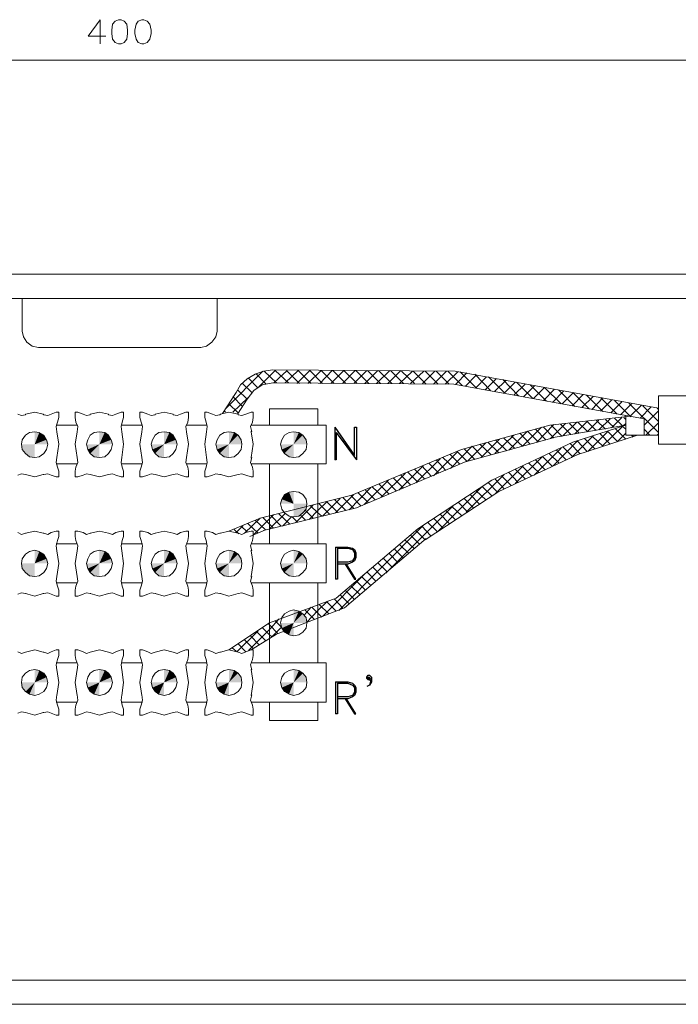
# Model space of a CAD drawing. Header units: millimetres. Extents: x 8 to 202, y 3 to 294.
# Tile 9 of 10: x 113 to 156, y 138 to 201. Entities that reach past the tile are written whole.
import ezdxf

# ---------------------------------------------------------------- set-up
doc = ezdxf.new("R2010")
doc.units = ezdxf.units.MM
doc.layers.add('DGE_CONTORNOS', color=7, linetype='Continuous', lineweight=0)
doc.layers.add('DGE_RELLENO', color=7, linetype='Continuous', lineweight=0)

msp = doc.modelspace()

# ---------------------------------------------------------------- hatches: boundary and pattern name
at = {"layer": 'DGE_RELLENO', "true_color": 0x000000}
for points in [[(114.2577, 174.738), (113.9613, 174.7804), (113.9613, 173.976)], [(114.554, 174.5687), (114.2577, 174.738), (113.9613, 173.976)], [(118.491, 174.738), (118.1523, 174.7804), (118.1523, 173.976)], [(118.745, 174.5687), (118.491, 174.738), (118.1523, 173.976)], [(122.682, 174.738), (122.3433, 174.7804), (122.3433, 173.976)], [(122.936, 174.5687), (122.682, 174.738), (122.3433, 173.976)], [(126.873, 174.738), (126.5343, 174.7804), (126.5343, 173.976)], [(127.127, 174.5687), (126.873, 174.738), (126.5343, 173.976)], [(131.064, 174.738), (130.7253, 174.7804), (130.7253, 173.976)], [(131.318, 174.5687), (131.064, 174.738), (130.7253, 173.976)], [(113.1147, 173.976), (113.157, 173.6374), (113.9613, 173.976)], [(113.157, 173.6374), (113.3687, 173.3834), (113.9613, 173.976)], [(113.3687, 173.3834), (113.6227, 173.1717), (113.9613, 173.976)], [(113.6227, 173.1717), (113.9613, 173.1294), (113.9613, 173.976)], [(114.7233, 174.2724), (114.554, 174.5687), (113.9613, 173.976)], [(114.808, 173.976), (114.7233, 174.2724), (113.9613, 173.976)], [(117.3057, 173.976), (117.3903, 173.6374), (118.1523, 173.976)], [(117.3903, 173.6374), (117.5597, 173.3834), (118.1523, 173.976)], [(117.5597, 173.3834), (117.8137, 173.1717), (118.1523, 173.976)], [(117.8137, 173.1717), (118.1523, 173.1294), (118.1523, 173.976)], [(118.9143, 174.2724), (118.745, 174.5687), (118.1523, 173.976)], [(118.999, 173.976), (118.9143, 174.2724), (118.1523, 173.976)], [(121.4967, 173.976), (121.5813, 173.6374), (122.3433, 173.976)], [(121.5813, 173.6374), (121.7507, 173.3834), (122.3433, 173.976)], [(121.7507, 173.3834), (122.0047, 173.1717), (122.3433, 173.976)], [(122.0047, 173.1717), (122.3433, 173.1294), (122.3433, 173.976)], [(123.1053, 174.2724), (122.936, 174.5687), (122.3433, 173.976)], [(123.19, 173.976), (123.1053, 174.2724), (122.3433, 173.976)], [(125.6877, 173.976), (125.7723, 173.6374), (126.5343, 173.976)], [(125.7723, 173.6374), (125.9417, 173.3834), (126.5343, 173.976)], [(125.9417, 173.3834), (126.238, 173.1717), (126.5343, 173.976)], [(126.238, 173.1717), (126.5343, 173.1294), (126.5343, 173.976)], [(127.3387, 174.2724), (127.127, 174.5687), (126.5343, 173.976)], [(127.381, 173.976), (127.3387, 174.2724), (126.5343, 173.976)], [(129.8787, 173.976), (129.9633, 173.6374), (130.7253, 173.976)], [(129.9633, 173.6374), (130.1327, 173.3834), (130.7253, 173.976)], [(130.1327, 173.3834), (130.429, 173.1717), (130.7253, 173.976)], [(130.429, 173.1717), (130.7253, 173.1294), (130.7253, 173.976)], [(131.5297, 174.2724), (131.318, 174.5687), (130.7253, 173.976)], [(131.572, 173.976), (131.5297, 174.2724), (130.7253, 173.976)], [(130.429, 170.8857), (130.1327, 170.7164), (130.7253, 170.1237)], [(130.7253, 170.928), (130.429, 170.8857), (130.7253, 170.1237)], [(129.9633, 170.42), (129.8787, 170.1237), (130.7253, 170.1237)], [(130.1327, 170.7164), (129.9633, 170.42), (130.7253, 170.1237)], [(130.7253, 169.277), (131.064, 169.3194), (130.7253, 170.1237)], [(131.064, 169.3194), (131.318, 169.531), (130.7253, 170.1237)], [(131.318, 169.531), (131.5297, 169.785), (130.7253, 170.1237)], [(131.5297, 169.785), (131.572, 170.1237), (130.7253, 170.1237)], [(114.2577, 167.0334), (113.9613, 167.118), (113.9613, 166.2714)], [(114.554, 166.864), (114.2577, 167.0334), (113.9613, 166.2714)], [(118.491, 167.0334), (118.1523, 167.118), (118.1523, 166.2714)], [(118.745, 166.864), (118.491, 167.0334), (118.1523, 166.2714)], [(122.682, 167.0334), (122.3433, 167.118), (122.3433, 166.2714)], [(122.936, 166.864), (122.682, 167.0334), (122.3433, 166.2714)], [(126.873, 167.0334), (126.5343, 167.118), (126.5343, 166.2714)], [(127.127, 166.864), (126.873, 167.0334), (126.5343, 166.2714)], [(131.064, 167.0334), (130.7253, 167.118), (130.7253, 166.2714)], [(131.318, 166.864), (131.064, 167.0334), (130.7253, 166.2714)], [(114.7233, 166.5677), (114.554, 166.864), (113.9613, 166.2714)], [(114.808, 166.2714), (114.7233, 166.5677), (113.9613, 166.2714)], [(118.9143, 166.5677), (118.745, 166.864), (118.1523, 166.2714)], [(118.999, 166.2714), (118.9143, 166.5677), (118.1523, 166.2714)], [(123.1053, 166.5677), (122.936, 166.864), (122.3433, 166.2714)], [(123.19, 166.2714), (123.1053, 166.5677), (122.3433, 166.2714)], [(127.3387, 166.5677), (127.127, 166.864), (126.5343, 166.2714)], [(127.381, 166.2714), (127.3387, 166.5677), (126.5343, 166.2714)], [(131.5297, 166.5677), (131.318, 166.864), (130.7253, 166.2714)], [(131.572, 166.2714), (131.5297, 166.5677), (130.7253, 166.2714)], [(113.1147, 166.2714), (113.157, 165.9327), (113.9613, 166.2714)], [(113.157, 165.9327), (113.3687, 165.6787), (113.9613, 166.2714)], [(113.3687, 165.6787), (113.6227, 165.467), (113.9613, 166.2714)], [(113.6227, 165.467), (113.9613, 165.4247), (113.9613, 166.2714)], [(117.3057, 166.2714), (117.3903, 165.9327), (118.1523, 166.2714)], [(117.3903, 165.9327), (117.5597, 165.6787), (118.1523, 166.2714)], [(117.5597, 165.6787), (117.8137, 165.467), (118.1523, 166.2714)], [(117.8137, 165.467), (118.1523, 165.4247), (118.1523, 166.2714)], [(121.4967, 166.2714), (121.5813, 165.9327), (122.3433, 166.2714)], [(121.5813, 165.9327), (121.7507, 165.6787), (122.3433, 166.2714)], [(121.7507, 165.6787), (122.0047, 165.467), (122.3433, 166.2714)], [(122.0047, 165.467), (122.3433, 165.4247), (122.3433, 166.2714)], [(125.6877, 166.2714), (125.7723, 165.9327), (126.5343, 166.2714)], [(125.7723, 165.9327), (125.9417, 165.6787), (126.5343, 166.2714)], [(125.9417, 165.6787), (126.238, 165.467), (126.5343, 166.2714)], [(126.238, 165.467), (126.5343, 165.4247), (126.5343, 166.2714)], [(129.8787, 166.2714), (129.9633, 165.9327), (130.7253, 166.2714)], [(129.9633, 165.9327), (130.1327, 165.6787), (130.7253, 166.2714)], [(130.1327, 165.6787), (130.429, 165.467), (130.7253, 166.2714)], [(130.429, 165.467), (130.7253, 165.4247), (130.7253, 166.2714)], [(131.064, 163.181), (130.7253, 163.2657), (130.7253, 162.419)], [(131.318, 163.0117), (131.064, 163.181), (130.7253, 162.419)], [(131.5297, 162.7577), (131.318, 163.0117), (130.7253, 162.419)], [(131.572, 162.419), (131.5297, 162.7577), (130.7253, 162.419)], [(129.8787, 162.419), (129.9633, 162.0804), (130.7253, 162.419)], [(129.9633, 162.0804), (130.1327, 161.8264), (130.7253, 162.419)], [(130.1327, 161.8264), (130.429, 161.657), (130.7253, 162.419)], [(130.429, 161.657), (130.7253, 161.5724), (130.7253, 162.419)], [(114.2577, 159.3287), (113.9613, 159.4134), (113.9613, 158.5667)], [(114.554, 159.1594), (114.2577, 159.3287), (113.9613, 158.5667)], [(118.491, 159.3287), (118.1523, 159.4134), (118.1523, 158.5667)], [(118.745, 159.1594), (118.491, 159.3287), (118.1523, 158.5667)], [(122.682, 159.3287), (122.3433, 159.4134), (122.3433, 158.5667)], [(122.936, 159.1594), (122.682, 159.3287), (122.3433, 158.5667)], [(126.873, 159.3287), (126.5343, 159.4134), (126.5343, 158.5667)], [(127.127, 159.1594), (126.873, 159.3287), (126.5343, 158.5667)], [(131.064, 159.3287), (130.7253, 159.4134), (130.7253, 158.5667)], [(131.318, 159.1594), (131.064, 159.3287), (130.7253, 158.5667)], [(114.7233, 158.9054), (114.554, 159.1594), (113.9613, 158.5667)], [(114.808, 158.5667), (114.7233, 158.9054), (113.9613, 158.5667)], [(118.9143, 158.9054), (118.745, 159.1594), (118.1523, 158.5667)], [(118.999, 158.5667), (118.9143, 158.9054), (118.1523, 158.5667)], [(123.1053, 158.9054), (122.936, 159.1594), (122.3433, 158.5667)], [(123.19, 158.5667), (123.1053, 158.9054), (122.3433, 158.5667)], [(127.3387, 158.9054), (127.127, 159.1594), (126.5343, 158.5667)], [(127.381, 158.5667), (127.3387, 158.9054), (126.5343, 158.5667)], [(131.5297, 158.9054), (131.318, 159.1594), (130.7253, 158.5667)], [(131.572, 158.5667), (131.5297, 158.9054), (130.7253, 158.5667)], [(113.1147, 158.5667), (113.157, 158.228), (113.9613, 158.5667)], [(113.157, 158.228), (113.3687, 157.974), (113.9613, 158.5667)], [(113.3687, 157.974), (113.6227, 157.8047), (113.9613, 158.5667)], [(113.6227, 157.8047), (113.9613, 157.72), (113.9613, 158.5667)], [(117.3057, 158.5667), (117.3903, 158.228), (118.1523, 158.5667)], [(117.3903, 158.228), (117.5597, 157.974), (118.1523, 158.5667)], [(117.5597, 157.974), (117.8137, 157.8047), (118.1523, 158.5667)], [(117.8137, 157.8047), (118.1523, 157.72), (118.1523, 158.5667)], [(121.4967, 158.5667), (121.5813, 158.228), (122.3433, 158.5667)], [(121.5813, 158.228), (121.7507, 157.974), (122.3433, 158.5667)], [(121.7507, 157.974), (122.0047, 157.8047), (122.3433, 158.5667)], [(122.0047, 157.8047), (122.3433, 157.72), (122.3433, 158.5667)], [(125.6877, 158.5667), (125.7723, 158.228), (126.5343, 158.5667)], [(125.7723, 158.228), (125.9417, 157.974), (126.5343, 158.5667)], [(125.9417, 157.974), (126.238, 157.8047), (126.5343, 158.5667)], [(126.238, 157.8047), (126.5343, 157.72), (126.5343, 158.5667)], [(129.8787, 158.5667), (129.9633, 158.228), (130.7253, 158.5667)], [(129.9633, 158.228), (130.1327, 157.974), (130.7253, 158.5667)], [(130.1327, 157.974), (130.429, 157.8047), (130.7253, 158.5667)], [(130.429, 157.8047), (130.7253, 157.72), (130.7253, 158.5667)]]:
    msp.add_hatch(color=7, dxfattribs=at).paths.add_polyline_path(points, flags=0)

# ---------------------------------------------------------------- linework, layer by layer
at = {"layer": 'DGE_CONTORNOS', "lineweight": 5}
for points in [[(118.1947, 201.4504), (117.4327, 200.392), (118.5757, 200.392)], [(118.1947, 201.4504), (118.1947, 199.884)], [(119.38, 201.4504), (119.1683, 201.3657), (118.999, 201.154), (118.9567, 200.773), (118.9567, 200.5614), (118.999, 200.1804), (119.1683, 199.9687), (119.38, 199.884), (119.5493, 199.884), (119.761, 199.9687), (119.9303, 200.1804), (119.9727, 200.5614), (119.9727, 200.773), (119.9303, 201.154), (119.761, 201.3657), (119.5493, 201.4504), (119.38, 201.4504)], [(120.904, 201.4504), (120.65, 201.3657), (120.523, 201.154), (120.4383, 200.773), (120.4383, 200.5614), (120.523, 200.1804), (120.65, 199.9687), (120.904, 199.884), (121.031, 199.884), (121.2427, 199.9687), (121.412, 200.1804), (121.4967, 200.5614), (121.4967, 200.773), (121.412, 201.154), (121.2427, 201.3657), (121.031, 201.4504), (120.904, 201.4504)], [(74.5913, 198.8257), (164.338, 198.8257)], [(79.8407, 184.9827), (159.0887, 184.9827)], [(79.3327, 183.4163), (159.5967, 183.4163)], [(113.157, 181.2997), (113.157, 183.4163)], [(125.7723, 181.2997), (125.7723, 183.4163)], [(113.157, 181.2997), (113.2417, 180.9187), (113.4533, 180.58), (113.792, 180.326), (114.2153, 180.2414)], [(124.714, 180.2414), (125.095, 180.326), (125.4337, 180.58), (125.6877, 180.9187), (125.7723, 181.2997)], [(114.2153, 180.2414), (124.714, 180.2414)], [(126.3227, 176.262), (128.7357, 178.7174)], [(129.3707, 178.802), (128.778, 178.7174), (128.2277, 178.5057), (127.7197, 178.2094), (127.2963, 177.8284), (127, 177.3204)], [(128.9473, 177.8707), (128.27, 178.548)], [(128.4817, 177.7014), (129.54, 178.7597)], [(129.6247, 177.9554), (128.8203, 178.7174)], [(129.3707, 178.802), (141.1817, 178.7174), (154.3473, 176.3044)], [(129.4553, 177.9554), (130.302, 178.7597)], [(130.3867, 177.9554), (129.54, 178.7597)], [(130.175, 177.9554), (131.0217, 178.7597)], [(131.1063, 177.913), (130.2597, 178.7597)], [(130.937, 177.913), (131.7837, 178.7597)], [(131.8683, 177.913), (131.0217, 178.7597)], [(131.6567, 177.913), (132.5033, 178.7597)], [(132.588, 177.913), (131.7837, 178.7597)], [(132.4187, 177.913), (133.223, 178.7597)], [(133.35, 177.913), (132.5033, 178.7597)], [(133.1383, 177.913), (133.985, 178.7597)], [(134.112, 177.913), (133.2653, 178.7597)], [(133.9003, 177.913), (134.7047, 178.7597)], [(134.8317, 177.913), (133.985, 178.7597)], [(134.62, 177.913), (135.4667, 178.7597)], [(135.5937, 177.913), (134.747, 178.7597)], [(135.3397, 177.913), (136.1863, 178.7597)], [(136.3557, 177.913), (135.509, 178.7597)], [(136.1017, 177.913), (136.9483, 178.7597)], [(137.0753, 177.913), (136.2287, 178.7597)], [(136.8213, 177.913), (137.668, 178.7597)], [(137.8373, 177.913), (136.9907, 178.7597)], [(137.5833, 177.913), (138.43, 178.7174)], [(138.557, 177.913), (137.7103, 178.7174)], [(138.303, 177.913), (139.1497, 178.7174)], [(139.319, 177.8707), (138.4723, 178.7174)], [(139.065, 177.913), (139.8693, 178.7174)], [(140.081, 177.8707), (139.2343, 178.7174)], [(139.7847, 177.8707), (140.6313, 178.7174)], [(140.8007, 177.8707), (139.954, 178.7174)], [(140.5467, 177.8707), (141.351, 178.675)], [(141.6473, 177.786), (140.716, 178.7174)], [(141.224, 177.8707), (141.9437, 178.5904)], [(142.5787, 177.6167), (141.5203, 178.675)], [(141.859, 177.7437), (142.5787, 178.4634)], [(143.4677, 177.4474), (142.4517, 178.5057)], [(128.016, 177.3204), (127.4233, 177.913)], [(129.3707, 177.9554), (128.6933, 177.8284), (128.143, 177.4474), (127.7197, 176.897)], [(128.397, 177.659), (127.8043, 178.2517)], [(129.3707, 177.9554), (141.097, 177.8707), (153.416, 175.627)], [(142.494, 177.6167), (143.2137, 178.3364)], [(143.129, 177.4897), (143.8487, 178.2094)], [(144.399, 177.278), (143.3407, 178.3364)], [(143.764, 177.405), (144.4837, 178.1247)], [(145.288, 177.1087), (144.272, 178.167)], [(144.3567, 177.278), (145.0763, 177.9977)], [(144.9917, 177.151), (145.7113, 177.8707)], [(146.2193, 176.9394), (145.161, 177.9977)], [(145.6267, 177.0664), (146.3463, 177.786)], [(147.1083, 176.77), (146.05, 177.8284)], [(126.111, 175.9657), (127, 177.3204)], [(127.7197, 176.897), (127.0847, 177.4897)], [(146.2617, 176.9394), (146.9813, 177.659)], [(146.8967, 176.8124), (147.6163, 177.532)], [(148.0397, 176.6007), (146.9813, 177.659)], [(147.4893, 176.6854), (148.209, 177.405)], [(148.9287, 176.4314), (147.8703, 177.4897)], [(148.1243, 176.6007), (148.844, 177.3204)], [(148.7593, 176.4737), (149.479, 177.1934)], [(149.86, 176.262), (148.8017, 177.3204)], [(150.749, 176.0927), (149.6907, 177.151)], [(127.127, 176.008), (126.5343, 176.6007)], [(127.4233, 176.4314), (126.7883, 177.0664)], [(126.7883, 176.0504), (127.762, 176.9817)], [(127.0847, 175.9234), (127.7197, 176.897)], [(149.3943, 176.3467), (150.114, 177.0664)], [(150.0293, 176.2197), (150.749, 176.9817)], [(151.6803, 175.9234), (150.622, 176.9817)], [(150.622, 176.135), (151.3417, 176.8547)], [(151.257, 176.008), (151.9767, 176.7277)], [(152.5693, 175.754), (151.511, 176.8124)], [(151.892, 175.881), (152.6117, 176.6007)], [(154.3473, 174.738), (152.4423, 176.643)], [(152.527, 175.7964), (153.2467, 176.516)], [(154.3473, 173.976), (154.3473, 177.1087)], [(154.3473, 177.1087), (161.7133, 177.1087)], [(112.8607, 175.9234), (113.1147, 175.8387), (113.3687, 175.881), (113.3687, 175.9234)], [(113.9613, 176.0504), (113.3687, 175.9234)], [(114.554, 175.881), (114.5117, 175.9234), (113.9613, 176.0504)], [(114.554, 175.881), (114.808, 175.8387), (115.0197, 175.9234)], [(115.3583, 176.0504), (115.0197, 175.9234)], [(115.5277, 175.7117), (115.5277, 176.0504), (115.3583, 176.0504)], [(116.7553, 176.0504), (116.586, 176.0504), (116.586, 175.7117)], [(117.094, 175.9234), (116.7553, 176.0504)], [(117.094, 175.9234), (117.3057, 175.8387), (117.5597, 175.881), (117.5597, 175.9234)], [(118.1523, 176.0504), (117.5597, 175.9234)], [(118.745, 175.881), (118.745, 175.9234), (118.1523, 176.0504)], [(118.745, 175.881), (118.999, 175.8387), (119.2107, 175.9234)], [(119.5493, 176.0504), (119.2107, 175.9234)], [(119.7187, 175.7117), (119.7187, 176.0504), (119.5493, 176.0504)], [(120.9463, 176.0504), (120.777, 176.0504), (120.777, 175.7117)], [(121.285, 175.9234), (120.9463, 176.0504)], [(121.285, 175.9234), (121.4967, 175.8387), (121.7507, 175.881), (121.7507, 175.9234)], [(122.3433, 176.0504), (121.7507, 175.9234)], [(122.936, 175.881), (122.936, 175.9234), (122.3433, 176.0504)], [(122.936, 175.881), (123.19, 175.8387), (123.4017, 175.9234)], [(123.7403, 176.0504), (123.4017, 175.9234)], [(123.9097, 175.7117), (123.9097, 176.0504), (123.7403, 176.0504)], [(124.968, 176.0504), (125.1373, 176.0504)], [(125.0527, 175.4154), (124.968, 175.7117), (124.968, 176.0504)], [(125.476, 175.9234), (125.1373, 176.0504)], [(125.476, 175.9234), (125.6877, 175.8387), (125.9417, 175.881)], [(125.984, 175.9234), (125.9417, 175.881)], [(126.5343, 176.0504), (125.984, 175.9234)], [(126.3227, 176.0504), (126.238, 176.135)], [(127.127, 175.881), (127.127, 175.9234), (126.5343, 176.0504)], [(127.127, 175.881), (127.381, 175.8387), (127.635, 175.9234)], [(127.635, 175.9234), (127.9737, 176.0504), (128.1007, 176.0504)], [(128.1007, 176.0504), (128.1007, 175.7117), (128.0583, 175.4154)], [(132.2917, 176.262), (129.159, 176.262)], [(129.159, 175.2037), (129.159, 176.262)], [(132.2917, 175.2037), (132.2917, 176.262)], [(153.162, 175.6694), (153.8817, 176.389)], [(154.3473, 175.4577), (153.3313, 176.4737)], [(153.416, 175.2037), (154.3473, 176.135)], [(154.3473, 176.2197), (154.2627, 176.3044)], [(115.5277, 175.7117), (115.443, 175.4154), (115.3583, 175.119), (115.4007, 174.7804)], [(116.713, 174.7804), (116.7553, 175.119), (116.6283, 175.4154), (116.586, 175.7117)], [(119.7187, 175.7117), (119.634, 175.4154), (119.5493, 175.119), (119.5917, 174.7804)], [(120.777, 175.7117), (120.8617, 175.4154)], [(120.904, 174.7804), (120.9463, 175.119), (120.8617, 175.4154)], [(123.9097, 175.7117), (123.8673, 175.4154), (123.7403, 175.119), (123.7827, 174.7804)], [(125.095, 174.7804), (125.1373, 175.119), (125.0527, 175.4154)], [(126.5343, 168.3457), (128.5663, 169.1924), (134.493, 170.674), (141.605, 173.6374), (147.32, 175.2037), (152.527, 175.7964)], [(128.0583, 175.4154), (127.9313, 175.119), (128.016, 174.7804)], [(146.4733, 174.103), (147.574, 175.246)], [(147.3623, 174.357), (148.336, 175.3307)], [(148.6747, 174.611), (147.9973, 175.2884)], [(148.1667, 174.5264), (149.0557, 175.4154)], [(149.225, 174.6957), (148.59, 175.3307)], [(148.9287, 174.6534), (149.7753, 175.5)], [(149.7753, 174.7804), (149.1403, 175.4154)], [(149.733, 174.7804), (150.495, 175.5424)], [(150.3257, 174.865), (149.733, 175.4577)], [(150.9183, 174.9497), (150.3257, 175.5424)], [(150.495, 174.9074), (151.2147, 175.627)], [(151.4687, 175.0767), (150.9183, 175.5847)], [(151.2993, 175.0344), (151.9767, 175.7117)], [(152.019, 175.1614), (151.511, 175.6694)], [(152.0613, 175.1614), (152.2307, 175.3307)], [(152.2307, 175.5847), (152.1037, 175.7117)], [(152.2307, 175.8387), (152.2307, 174.5687)], [(153.416, 174.5687), (153.416, 175.627)], [(153.543, 174.5687), (154.3473, 175.373)], [(114.808, 173.976), (114.7233, 174.2724), (114.554, 174.5687), (114.2577, 174.738), (113.9613, 174.7804), (113.6227, 174.738), (113.3687, 174.5687), (113.157, 174.2724), (113.1147, 173.976), (113.157, 173.6374), (113.3687, 173.3834), (113.6227, 173.1717), (113.9613, 173.1294), (114.2577, 173.1717), (114.554, 173.3834), (114.7233, 173.6374), (114.808, 173.976)], [(116.713, 175.2037), (115.3583, 175.2037)], [(115.5277, 173.976), (115.4007, 174.7804), (115.4007, 174.8227)], [(116.586, 173.976), (116.713, 174.7804), (116.713, 174.8227)], [(118.999, 173.976), (118.9143, 174.2724), (118.745, 174.5687), (118.491, 174.738), (118.1523, 174.7804), (117.8137, 174.738), (117.5597, 174.5687), (117.3903, 174.2724), (117.3057, 173.976), (117.3903, 173.6374), (117.5597, 173.3834), (117.8137, 173.1717), (118.1523, 173.1294), (118.491, 173.1717), (118.745, 173.3834), (118.9143, 173.6374), (118.999, 173.976)], [(120.9463, 175.2037), (119.5493, 175.2037)], [(119.7187, 173.976), (119.5917, 174.7804), (119.5917, 174.8227)], [(120.777, 173.976), (120.904, 174.7804), (120.904, 174.8227)], [(123.19, 173.976), (123.1053, 174.2724), (122.936, 174.5687), (122.682, 174.738), (122.3433, 174.7804), (122.0047, 174.738), (121.7507, 174.5687), (121.5813, 174.2724), (121.4967, 173.976), (121.5813, 173.6374), (121.7507, 173.3834), (122.0047, 173.1717), (122.3433, 173.1294), (122.682, 173.1717), (122.936, 173.3834), (123.1053, 173.6374), (123.19, 173.976)], [(125.1373, 175.2037), (123.7827, 175.2037)], [(123.9097, 173.976), (123.7827, 174.7804), (123.7827, 174.8227)], [(124.968, 173.976), (125.095, 174.7804), (125.095, 174.8227)], [(127.381, 173.976), (127.3387, 174.2724), (127.127, 174.5687), (126.873, 174.738), (126.5343, 174.7804), (126.238, 174.738), (125.9417, 174.5687), (125.7723, 174.2724), (125.6877, 173.976), (125.7723, 173.6374), (125.9417, 173.3834), (126.238, 173.1717), (126.5343, 173.1294), (126.873, 173.1717), (127.127, 173.3834), (127.3387, 173.6374), (127.381, 173.976)], [(126.5343, 160.6834), (129.159, 162.419), (133.477, 164.0277), (138.7687, 168.515), (143.5523, 171.6477), (148.8017, 174.103), (152.2307, 175.2037)], [(132.842, 175.2037), (127.9737, 175.2037)], [(128.1007, 173.976), (127.9737, 174.7804), (127.9737, 174.8227)], [(131.572, 173.976), (131.5297, 174.2724), (131.318, 174.5687), (131.064, 174.738), (130.7253, 174.7804), (130.429, 174.738), (130.1327, 174.5687), (129.9633, 174.2724), (129.8787, 173.976), (129.9633, 173.6374), (130.1327, 173.3834), (130.429, 173.1717), (130.7253, 173.1294), (131.064, 173.1717), (131.318, 173.3834), (131.5297, 173.6374), (131.572, 173.976)], [(132.842, 172.706), (132.842, 175.2037)], [(144.653, 173.595), (145.8807, 174.8227)], [(146.05, 173.976), (145.3727, 174.6957)], [(145.542, 173.849), (146.7697, 175.0767)], [(146.558, 174.1454), (145.8807, 174.8227)], [(147.066, 174.2724), (146.3887, 174.9497)], [(147.574, 174.3994), (146.8967, 175.0767)], [(147.4047, 174.3994), (152.2307, 175.2037)], [(148.1243, 174.484), (147.4047, 175.2037)], [(149.7753, 173.5104), (151.0877, 174.8227)], [(151.2147, 173.976), (150.5797, 174.6534)], [(150.7067, 173.849), (152.019, 175.119)], [(151.7227, 174.1454), (151.0453, 174.8227)], [(152.2307, 174.3147), (151.5533, 174.992)], [(151.6803, 174.1454), (152.2307, 174.6957)], [(152.2307, 174.9497), (152.019, 175.119)], [(153.797, 174.5687), (153.416, 174.9497)], [(154.2627, 174.5687), (154.3473, 174.6534)], [(115.5277, 173.976), (115.4007, 173.1294), (115.4007, 173.087)], [(116.586, 173.976), (116.713, 173.1294), (116.713, 173.087)], [(119.7187, 173.976), (119.5917, 173.1294), (119.5917, 173.087)], [(120.777, 173.976), (120.904, 173.1294), (120.904, 173.087)], [(123.9097, 173.976), (123.7827, 173.1294), (123.7827, 173.087)], [(124.968, 173.976), (125.095, 173.1294), (125.095, 173.087)], [(128.1007, 173.976), (127.9737, 173.1294), (127.9737, 173.087)], [(141.859, 172.833), (147.5317, 174.3994)], [(141.986, 172.8754), (143.1713, 174.0607)], [(143.51, 173.2987), (142.7903, 173.976)], [(142.875, 173.1294), (144.0603, 174.3147)], [(144.018, 173.4257), (143.2983, 174.103)], [(143.764, 173.3834), (144.9917, 174.5687)], [(144.526, 173.5527), (143.8063, 174.2724)], [(145.034, 173.722), (144.3143, 174.3994)], [(145.542, 173.849), (144.8223, 174.5264)], [(147.5317, 172.579), (149.1403, 174.23)], [(149.2673, 173.3834), (148.6323, 174.0184)], [(148.717, 173.1294), (150.114, 174.5264)], [(149.0557, 173.2987), (152.9927, 174.5687)], [(149.733, 173.5104), (149.098, 174.1877)], [(150.241, 173.6797), (149.5637, 174.357)], [(150.749, 173.849), (150.0717, 174.484)], [(152.2307, 174.5687), (154.3473, 174.5687)], [(152.6963, 174.484), (152.6117, 174.5687)], [(152.654, 174.4417), (152.7387, 174.5687)], [(154.3473, 173.976), (161.7133, 173.976)], [(149.1827, 173.341), (144.018, 170.928), (139.2343, 167.7954)], [(139.7847, 171.944), (141.351, 173.5104)], [(141.478, 172.706), (140.843, 173.341)], [(140.8853, 172.4097), (142.2823, 173.849)], [(141.9437, 172.8754), (141.3087, 173.5104)], [(142.4517, 173.0024), (141.7743, 173.6797)], [(142.9597, 173.1717), (142.2823, 173.849)], [(146.304, 171.9864), (148.0397, 173.722)], [(147.9127, 172.7484), (147.2777, 173.3834)], [(148.3783, 172.96), (147.7433, 173.595)], [(148.8017, 173.1717), (148.1667, 173.8067)], [(115.4007, 173.1294), (115.3583, 172.7907), (115.443, 172.4944)], [(116.713, 172.706), (115.3583, 172.706)], [(116.6283, 172.4944), (116.7553, 172.7907), (116.713, 173.1294)], [(119.5917, 173.1294), (119.5493, 172.7907), (119.634, 172.4944)], [(120.9463, 172.706), (119.5493, 172.706)], [(120.8617, 172.4944), (120.9463, 172.7907), (120.904, 173.1294)], [(123.7827, 173.1294), (123.7403, 172.7907), (123.8673, 172.4944)], [(125.1373, 172.706), (123.7827, 172.706)], [(125.0527, 172.4944), (125.1373, 172.7907), (125.095, 173.1294)], [(128.016, 173.1294), (127.9313, 172.7907), (128.0583, 172.4944)], [(132.842, 172.706), (127.9737, 172.706)], [(128.778, 168.388), (134.7893, 169.8697), (141.9437, 172.8754)], [(129.159, 167.5414), (129.159, 172.706)], [(132.2917, 167.5414), (132.2917, 172.706)], [(138.6417, 171.4784), (140.208, 173.0447)], [(140.1233, 172.1134), (139.4883, 172.7484)], [(140.589, 172.2827), (139.954, 172.96)], [(141.0547, 172.4944), (140.3773, 173.1294)], [(145.0763, 171.436), (146.812, 173.1717)], [(146.6003, 172.1557), (145.9653, 172.7484)], [(147.0237, 172.325), (146.3887, 172.96)], [(147.4893, 172.5367), (146.8543, 173.1717)], [(113.3687, 172.0287), (113.1147, 172.071), (112.8607, 171.9864)], [(113.3687, 172.0287), (113.9613, 171.8594)], [(113.9613, 171.8594), (114.5117, 172.0287), (114.554, 172.0287)], [(115.0197, 171.9864), (114.808, 172.071), (114.554, 172.0287)], [(115.0197, 171.9864), (115.3583, 171.8594), (115.5277, 171.8594), (115.5277, 172.2404), (115.443, 172.4944)], [(116.6283, 172.4944), (116.586, 172.2404)], [(116.586, 172.2404), (116.586, 171.8594), (116.7553, 171.8594)], [(117.5597, 172.0287), (117.3057, 172.071), (117.094, 171.9864)], [(117.5597, 172.0287), (118.1523, 171.8594)], [(118.1523, 171.8594), (118.745, 172.0287)], [(119.2107, 171.9864), (118.999, 172.071), (118.745, 172.0287)], [(119.2107, 171.9864), (119.5493, 171.8594), (119.7187, 171.8594), (119.7187, 172.2404)], [(119.7187, 172.2404), (119.634, 172.4944)], [(120.8617, 172.4944), (120.777, 172.2404)], [(120.777, 172.2404), (120.777, 171.8594), (120.9463, 171.8594)], [(121.7507, 172.0287), (121.4967, 172.071), (121.285, 171.9864)], [(121.7507, 172.0287), (122.3433, 171.8594)], [(122.3433, 171.8594), (122.936, 172.0287)], [(123.4017, 171.9864), (123.19, 172.071), (122.936, 172.0287)], [(123.4017, 171.9864), (123.7403, 171.8594), (123.9097, 171.8594), (123.9097, 172.2404), (123.8673, 172.4944)], [(125.0527, 172.4944), (124.968, 172.2404)], [(124.968, 172.2404), (124.968, 171.8594)], [(125.984, 172.0287), (125.9417, 172.0287), (125.6877, 172.071), (125.476, 171.9864)], [(125.984, 172.0287), (126.5343, 171.8594)], [(126.5343, 171.8594), (127.127, 172.0287)], [(127.635, 171.9864), (127.381, 172.071), (127.127, 172.0287)], [(128.1007, 172.2404), (128.0583, 172.4944)], [(128.1007, 172.2404), (128.1007, 171.8594)], [(136.398, 170.547), (137.9643, 172.1134)], [(137.541, 171.0127), (139.1073, 172.579)], [(138.7687, 171.5207), (138.0913, 172.198)], [(139.192, 171.7324), (138.557, 172.3674)], [(139.6577, 171.9017), (139.0227, 172.579)], [(141.9013, 169.5734), (144.3567, 172.0287)], [(143.8063, 170.801), (145.5843, 172.579)], [(145.2457, 171.5207), (144.653, 172.1557)], [(145.7113, 171.7324), (145.0763, 172.3674)], [(146.1347, 171.944), (145.4997, 172.579)], [(116.7553, 171.8594), (117.094, 171.9864)], [(120.9463, 171.8594), (121.285, 171.9864)], [(124.968, 171.8594), (125.1373, 171.8594)], [(125.1373, 171.8594), (125.476, 171.9864)], [(127.635, 171.9864), (127.9737, 171.8594), (128.1007, 171.8594)], [(135.2973, 170.0814), (136.8637, 171.6477)], [(136.906, 170.7587), (136.271, 171.3937)], [(137.3717, 170.9704), (136.7367, 171.6054)], [(137.8373, 171.1397), (137.2023, 171.7747)], [(138.303, 171.3514), (137.668, 171.9864)], [(143.9333, 170.8857), (143.3407, 171.4784)], [(144.3567, 171.0974), (143.764, 171.7324)], [(144.8223, 171.309), (144.1873, 171.944)], [(131.572, 170.1237), (131.5297, 170.42), (131.318, 170.7164), (131.064, 170.8857), (130.7253, 170.928), (130.429, 170.8857), (130.1327, 170.7164), (129.9633, 170.42), (129.8787, 170.1237), (129.9633, 169.785), (130.1327, 169.531), (130.429, 169.3194), (130.7253, 169.277), (131.064, 169.3194), (131.318, 169.531), (131.5297, 169.785), (131.572, 170.1237)], [(134.3237, 169.7427), (135.7207, 171.182)], [(135.5513, 170.2084), (134.9163, 170.8434)], [(136.017, 170.3777), (135.382, 171.0127)], [(136.4827, 170.5894), (135.8053, 171.2244)], [(140.0387, 168.3034), (142.9173, 171.2244)], [(143.1713, 170.3777), (142.5363, 170.9704)], [(143.5523, 170.6317), (142.9597, 171.2244)], [(131.7413, 169.1077), (132.2917, 169.7004), (132.8843, 170.2507)], [(133.0537, 169.4464), (132.3763, 170.1237)], [(132.588, 169.3194), (133.731, 170.4624)], [(133.5617, 169.5734), (132.8843, 170.2507)], [(134.112, 169.7004), (133.3923, 170.3777)], [(133.4347, 169.531), (134.62, 170.7164)], [(134.62, 169.8274), (133.9427, 170.5047)], [(135.0857, 169.9967), (134.4507, 170.6317)], [(141.986, 169.6157), (141.3933, 170.2084)], [(142.367, 169.8697), (141.7743, 170.4624)], [(142.748, 170.1237), (142.1553, 170.7164)], [(129.1167, 168.4727), (129.159, 168.515), (130.175, 169.4887)], [(130.4713, 168.8114), (129.7517, 169.4887)], [(130.8523, 168.896), (131.9953, 170.039)], [(131.9953, 169.1924), (131.4873, 169.7004)], [(131.826, 169.9967), (132.2917, 169.531), (132.5457, 169.3194)], [(136.6943, 165.6364), (141.0547, 169.9967)], [(141.1817, 169.1077), (140.589, 169.7004)], [(141.605, 169.3617), (140.97, 169.9544)], [(127.5503, 168.2187), (128.5663, 169.1924)], [(128.4393, 168.2187), (127.762, 168.8537)], [(128.1007, 168.0917), (129.159, 169.15), (129.413, 169.404)], [(128.905, 168.4304), (128.2277, 169.0654)], [(128.7357, 169.2347), (129.159, 168.8114), (129.413, 168.5574)], [(129.921, 168.6844), (129.2437, 169.3617)], [(130.0057, 168.6844), (130.5983, 169.277)], [(130.9793, 168.9384), (130.6407, 169.277)], [(131.4873, 169.0654), (131.1487, 169.404)], [(140.0387, 168.3034), (139.4037, 168.9384)], [(140.4197, 168.5574), (139.7847, 169.1924)], [(140.8007, 168.8537), (140.208, 169.4464)], [(112.8607, 168.261), (113.1147, 168.134), (113.3687, 168.2187), (113.9613, 168.3457)], [(113.3687, 168.2187), (113.411, 168.2187)], [(113.9613, 168.3457), (114.5117, 168.2187), (114.554, 168.2187)], [(114.554, 168.2187), (114.808, 168.134), (115.0197, 168.261)], [(115.3583, 168.3457), (115.0197, 168.261)], [(115.3583, 168.3457), (115.5277, 168.3457), (115.5277, 168.007)], [(116.586, 168.007), (116.586, 168.3457), (116.7553, 168.3457)], [(117.094, 168.261), (116.7553, 168.3457)], [(117.094, 168.261), (117.3057, 168.134), (117.5597, 168.2187), (118.1523, 168.3457)], [(117.5597, 168.2187), (117.602, 168.2187)], [(118.1523, 168.3457), (118.745, 168.2187)], [(118.745, 168.2187), (118.999, 168.134), (119.2107, 168.261)], [(119.5493, 168.3457), (119.2107, 168.261)], [(119.5493, 168.3457), (119.7187, 168.3457), (119.7187, 168.007)], [(120.777, 168.007), (120.777, 168.3457), (120.9463, 168.3457)], [(121.285, 168.261), (120.9463, 168.3457)], [(121.285, 168.261), (121.4967, 168.134), (121.7507, 168.2187), (122.3433, 168.3457)], [(121.7507, 168.2187), (121.793, 168.2187)], [(122.3433, 168.3457), (122.936, 168.2187)], [(122.936, 168.2187), (123.19, 168.134), (123.4017, 168.261)], [(123.7403, 168.3457), (123.4017, 168.261)], [(123.7403, 168.3457), (123.9097, 168.3457), (123.9097, 168.007)], [(124.968, 168.3457), (125.1373, 168.3457)], [(124.968, 168.007), (124.968, 168.3457)], [(125.1373, 168.3457), (125.476, 168.261), (125.6877, 168.134), (125.9417, 168.2187)], [(125.984, 168.2187), (125.9417, 168.2187)], [(126.5343, 168.3457), (125.984, 168.2187)], [(126.5343, 168.3457), (127.127, 168.2187)], [(127.1693, 168.1764), (126.873, 168.4727)], [(127, 168.261), (127.4657, 168.7267)], [(127.127, 168.2187), (127.381, 168.134), (127.635, 168.261)], [(127.7197, 168.3034), (127.3387, 168.6844)], [(128.1007, 168.3457), (127.9737, 168.3457), (127.635, 168.261)], [(127.889, 168.007), (128.905, 168.4304)], [(128.1007, 168.007), (128.1007, 168.3457)], [(133.6463, 163.2234), (139.1497, 168.769)], [(139.2343, 167.7954), (138.6417, 168.388)], [(139.6153, 168.0494), (139.0227, 168.6844)], [(115.443, 167.753), (115.3583, 167.4144), (115.4007, 167.0757)], [(115.443, 167.753), (115.5277, 168.007)], [(116.586, 168.007), (116.6283, 167.753)], [(116.713, 167.0757), (116.7553, 167.4144), (116.6283, 167.753)], [(119.634, 167.753), (119.5493, 167.4144), (119.5917, 167.0757)], [(119.634, 167.753), (119.7187, 168.007)], [(120.777, 168.007), (120.8617, 167.753)], [(120.904, 167.0757), (120.9463, 167.4144), (120.8617, 167.753)], [(123.8673, 167.753), (123.7403, 167.4144), (123.7827, 167.0757)], [(123.8673, 167.753), (123.9097, 168.007)], [(124.968, 168.007), (125.0527, 167.753)], [(125.095, 167.0757), (125.1373, 167.4144), (125.0527, 167.753)], [(128.0583, 167.753), (127.9313, 167.4144), (128.016, 167.0757)], [(128.0583, 167.753), (128.1007, 168.007)], [(139.319, 167.88), (134.0273, 163.3927), (129.4553, 161.6147)], [(138.557, 167.2027), (137.922, 167.7954)], [(138.8957, 167.499), (138.303, 168.0917)], [(114.808, 166.2714), (114.7233, 166.5677), (114.554, 166.864), (114.2577, 167.0334), (113.9613, 167.118), (113.6227, 167.0334), (113.3687, 166.864), (113.157, 166.5677), (113.1147, 166.2714), (113.157, 165.9327), (113.3687, 165.6787), (113.6227, 165.467), (113.9613, 165.4247), (114.2577, 165.467), (114.554, 165.6787), (114.7233, 165.9327), (114.808, 166.2714)], [(116.713, 167.5414), (115.3583, 167.5414)], [(115.5277, 166.2714), (115.4007, 167.0757), (115.4007, 167.118)], [(116.586, 166.2714), (116.713, 167.0757), (116.713, 167.118)], [(118.999, 166.2714), (118.9143, 166.5677), (118.745, 166.864), (118.491, 167.0334), (118.1523, 167.118), (117.8137, 167.0334), (117.5597, 166.864), (117.3903, 166.5677), (117.3057, 166.2714), (117.3903, 165.9327), (117.5597, 165.6787), (117.8137, 165.467), (118.1523, 165.4247), (118.491, 165.467), (118.745, 165.6787), (118.9143, 165.9327), (118.999, 166.2714)], [(120.9463, 167.5414), (119.5493, 167.5414)], [(119.7187, 166.2714), (119.5917, 167.0757), (119.5917, 167.118)], [(120.777, 166.2714), (120.904, 167.0757), (120.904, 167.118)], [(123.19, 166.2714), (123.1053, 166.5677), (122.936, 166.864), (122.682, 167.0334), (122.3433, 167.118), (122.0047, 167.0334), (121.7507, 166.864), (121.5813, 166.5677), (121.4967, 166.2714), (121.5813, 165.9327), (121.7507, 165.6787), (122.0047, 165.467), (122.3433, 165.4247), (122.682, 165.467), (122.936, 165.6787), (123.1053, 165.9327), (123.19, 166.2714)], [(125.1373, 167.5414), (123.7827, 167.5414)], [(123.9097, 166.2714), (123.7827, 167.0757), (123.7827, 167.118)], [(124.968, 166.2714), (125.095, 167.0757), (125.095, 167.118)], [(127.381, 166.2714), (127.3387, 166.5677), (127.127, 166.864), (126.873, 167.0334), (126.5343, 167.118), (126.238, 167.0334), (125.9417, 166.864), (125.7723, 166.5677), (125.6877, 166.2714), (125.7723, 165.9327), (125.9417, 165.6787), (126.238, 165.467), (126.5343, 165.4247), (126.873, 165.467), (127.127, 165.6787), (127.3387, 165.9327), (127.381, 166.2714)], [(132.842, 167.5414), (127.9737, 167.5414)], [(128.1007, 166.2714), (127.9737, 167.0757), (127.9737, 167.118)], [(131.572, 166.2714), (131.5297, 166.5677), (131.318, 166.864), (131.064, 167.0334), (130.7253, 167.118), (130.429, 167.0334), (130.1327, 166.864), (129.9633, 166.5677), (129.8787, 166.2714), (129.9633, 165.9327), (130.1327, 165.6787), (130.429, 165.467), (130.7253, 165.4247), (131.064, 165.467), (131.318, 165.6787), (131.5297, 165.9327), (131.572, 166.2714)], [(132.842, 165.0014), (132.842, 167.5414)], [(137.8373, 166.61), (137.2447, 167.2027)], [(138.176, 166.9064), (137.5833, 167.499)], [(136.779, 165.721), (136.1863, 166.3137)], [(137.1177, 166.0174), (136.525, 166.61)], [(137.4987, 166.3137), (136.906, 166.9064)], [(115.5277, 166.2714), (115.4007, 165.4247), (115.4007, 165.3824)], [(116.586, 166.2714), (116.713, 165.4247), (116.713, 165.3824)], [(119.7187, 166.2714), (119.5917, 165.4247), (119.5917, 165.3824)], [(120.777, 166.2714), (120.904, 165.4247), (120.904, 165.3824)], [(123.9097, 166.2714), (123.7827, 165.4247), (123.7827, 165.3824)], [(124.968, 166.2714), (125.095, 165.4247), (125.095, 165.3824)], [(128.1007, 166.2714), (127.9737, 165.4247), (127.9737, 165.3824)], [(136.0593, 165.1284), (135.4667, 165.721)], [(136.4403, 165.4247), (135.8477, 166.0174)], [(115.4007, 165.4247), (115.3583, 165.1284), (115.443, 164.7897)], [(116.6283, 164.7897), (116.7553, 165.1284), (116.713, 165.4247)], [(119.5917, 165.4247), (119.5493, 165.1284), (119.634, 164.7897)], [(120.8617, 164.7897), (120.9463, 165.1284), (120.904, 165.4247)], [(123.7827, 165.4247), (123.7403, 165.1284), (123.8673, 164.7897)], [(125.0527, 164.7897), (125.1373, 165.1284), (125.095, 165.4247)], [(128.016, 165.4247), (127.9313, 165.1284), (128.0583, 164.7897)], [(132.588, 162.8424), (135.382, 165.6364)], [(135.382, 164.5357), (134.7893, 165.1284)], [(135.7207, 164.832), (135.128, 165.4247)], [(115.5277, 164.5357), (115.5277, 164.1547), (115.3583, 164.1547), (115.0197, 164.2817)], [(116.713, 165.0014), (115.3583, 165.0014)], [(115.5277, 164.5357), (115.443, 164.7897)], [(116.7553, 164.1547), (116.586, 164.1547), (116.586, 164.5357), (116.6283, 164.7897)], [(119.7187, 164.5357), (119.7187, 164.1547), (119.5493, 164.1547), (119.2107, 164.2817)], [(120.9463, 165.0014), (119.5493, 165.0014)], [(119.7187, 164.5357), (119.634, 164.7897)], [(120.9463, 164.1547), (120.777, 164.1547), (120.777, 164.5357), (120.8617, 164.7897)], [(123.9097, 164.5357), (123.9097, 164.1547), (123.7403, 164.1547), (123.4017, 164.2817)], [(125.1373, 165.0014), (123.7827, 165.0014)], [(123.9097, 164.5357), (123.8673, 164.7897)], [(124.968, 164.1547), (124.968, 164.5357), (125.0527, 164.7897)], [(132.842, 165.0014), (127.9737, 165.0014)], [(128.1007, 164.1547), (128.1007, 164.5357), (128.0583, 164.7897)], [(129.159, 159.8367), (129.159, 165.0014)], [(132.2917, 159.8367), (132.2917, 165.0014)], [(134.6623, 163.943), (134.0697, 164.5357)], [(135.0433, 164.2394), (134.4083, 164.832)], [(113.9613, 164.1547), (113.3687, 164.324), (113.1147, 164.3664), (112.8607, 164.2817)], [(113.3687, 164.324), (113.411, 164.324)], [(114.554, 164.324), (114.5117, 164.324), (113.9613, 164.1547)], [(115.0197, 164.2817), (114.808, 164.3664), (114.554, 164.324)], [(116.7553, 164.1547), (117.094, 164.2817)], [(118.1523, 164.1547), (117.5597, 164.324), (117.3057, 164.3664), (117.094, 164.2817)], [(117.5597, 164.324), (117.602, 164.324)], [(118.745, 164.324), (118.1523, 164.1547)], [(119.2107, 164.2817), (118.999, 164.3664), (118.745, 164.324)], [(120.9463, 164.1547), (121.285, 164.2817)], [(122.3433, 164.1547), (121.7507, 164.324), (121.4967, 164.3664), (121.285, 164.2817)], [(121.7507, 164.324), (121.793, 164.324)], [(122.936, 164.324), (122.3433, 164.1547)], [(123.4017, 164.2817), (123.19, 164.3664), (122.936, 164.324)], [(124.968, 164.1547), (125.1373, 164.1547)], [(125.1373, 164.1547), (125.476, 164.2817)], [(125.9417, 164.324), (125.6877, 164.3664), (125.476, 164.2817)], [(125.9417, 164.324), (125.984, 164.324)], [(125.984, 164.324), (126.5343, 164.1547)], [(127.127, 164.324), (126.5343, 164.1547)], [(127.635, 164.2817), (127.381, 164.3664), (127.127, 164.324)], [(128.1007, 164.1547), (127.9737, 164.1547), (127.635, 164.2817)], [(132.2917, 163.2234), (132.9267, 163.816)], [(133.477, 163.181), (132.8843, 163.7737)], [(133.9427, 163.3504), (133.35, 163.9854)], [(134.3237, 163.6467), (133.731, 164.2394)], [(131.572, 162.419), (131.5297, 162.7577), (131.318, 163.0117), (131.064, 163.181), (130.7253, 163.2657), (130.429, 163.181), (130.1327, 163.0117), (129.9633, 162.7577), (129.8787, 162.419), (129.9633, 162.0804), (130.1327, 161.8264), (130.429, 161.657), (130.7253, 161.5724), (131.064, 161.657), (131.318, 161.8264), (131.5297, 162.0804), (131.572, 162.419)], [(131.4027, 162.927), (131.8683, 163.435)], [(132.08, 162.6307), (131.445, 163.2657)], [(131.572, 162.4614), (132.2917, 163.2234)], [(132.2917, 163.054), (131.9107, 163.435)], [(133.0113, 163.0117), (132.3763, 163.6044)], [(129.159, 161.9957), (129.794, 162.673)], [(129.921, 162.165), (129.54, 162.546)], [(131.6143, 162.4614), (131.572, 162.5037)], [(132.5457, 162.8), (132.2917, 163.054)], [(127.0423, 160.5564), (128.4393, 161.911)], [(127.8043, 160.641), (129.159, 161.9957)], [(128.905, 161.276), (128.3123, 161.8687)], [(129.286, 161.53), (129.159, 161.657), (128.6933, 162.1227)], [(129.7093, 161.7417), (129.159, 162.292), (129.0743, 162.3767)], [(129.3283, 161.53), (129.921, 162.1227)], [(128.1007, 160.768), (127.5503, 161.3184)], [(128.4817, 161.022), (127.9313, 161.5724)], [(127.9737, 160.6834), (129.6247, 161.6994)], [(112.8607, 160.5564), (113.1147, 160.4294), (113.3687, 160.514)], [(113.9613, 160.6834), (113.3687, 160.514)], [(114.554, 160.514), (114.5117, 160.514), (113.9613, 160.6834)], [(114.554, 160.514), (114.808, 160.4294), (115.0197, 160.5564)], [(115.3583, 160.6834), (115.0197, 160.5564)], [(115.5277, 160.3024), (115.5277, 160.6834), (115.3583, 160.6834)], [(116.7553, 160.6834), (116.586, 160.6834), (116.586, 160.3024)], [(117.094, 160.5564), (116.7553, 160.6834)], [(117.094, 160.5564), (117.3057, 160.4294), (117.5597, 160.514)], [(118.1523, 160.6834), (117.5597, 160.514)], [(118.745, 160.514), (118.1523, 160.6834)], [(118.745, 160.514), (118.999, 160.4294), (119.2107, 160.5564)], [(119.5493, 160.6834), (119.2107, 160.5564)], [(119.7187, 160.3024), (119.7187, 160.6834), (119.5493, 160.6834)], [(120.9463, 160.6834), (120.777, 160.6834), (120.777, 160.3024)], [(121.285, 160.5564), (120.9463, 160.6834)], [(121.285, 160.5564), (121.4967, 160.4294), (121.7507, 160.514)], [(122.3433, 160.6834), (121.7507, 160.514)], [(122.936, 160.514), (122.3433, 160.6834)], [(122.936, 160.514), (123.19, 160.4294), (123.4017, 160.5564)], [(123.7403, 160.6834), (123.4017, 160.5564)], [(123.9097, 160.3024), (123.9097, 160.6834), (123.7403, 160.6834)], [(124.968, 160.6834), (125.1373, 160.6834)], [(125.0527, 160.0484), (124.968, 160.3024), (124.968, 160.6834)], [(125.476, 160.5564), (125.1373, 160.6834)], [(125.476, 160.5564), (125.6877, 160.4294), (125.9417, 160.514)], [(126.5343, 160.6834), (125.984, 160.514)], [(127.127, 160.514), (126.5343, 160.6834)], [(127, 160.5987), (126.746, 160.8104)], [(127.635, 160.5564), (127.127, 161.0644)], [(127.127, 160.514), (127.381, 160.4294), (127.635, 160.5564)], [(127.9737, 160.6834), (127.635, 160.5564)], [(128.1007, 160.6834), (127.9737, 160.6834)], [(128.1007, 160.6834), (128.1007, 160.3024), (128.0583, 160.0484)], [(115.5277, 160.3024), (115.443, 160.0484), (115.3583, 159.7097), (115.4007, 159.371)], [(116.713, 159.371), (116.7553, 159.7097), (116.6283, 160.0484), (116.586, 160.3024)], [(119.7187, 160.3024), (119.634, 160.0484), (119.5493, 159.7097), (119.5917, 159.371)], [(120.777, 160.3024), (120.8617, 160.0484)], [(120.904, 159.371), (120.9463, 159.7097), (120.8617, 160.0484)], [(123.9097, 160.3024), (123.8673, 160.0484), (123.7403, 159.7097), (123.7827, 159.371)], [(125.095, 159.371), (125.1373, 159.7097), (125.0527, 160.0484)], [(125.984, 160.514), (125.9417, 160.514)], [(128.0583, 160.0484), (127.9313, 159.7097), (128.016, 159.371)], [(114.808, 158.5667), (114.7233, 158.9054), (114.554, 159.1594), (114.2577, 159.3287), (113.9613, 159.4134), (113.6227, 159.3287), (113.3687, 159.1594), (113.157, 158.9054), (113.1147, 158.5667), (113.157, 158.228), (113.3687, 157.974), (113.6227, 157.8047), (113.9613, 157.72), (114.2577, 157.8047), (114.554, 157.974), (114.7233, 158.228), (114.808, 158.5667)], [(116.713, 159.8367), (115.3583, 159.8367)], [(115.5277, 158.5667), (115.4007, 159.4134)], [(116.586, 158.5667), (116.713, 159.4134)], [(118.999, 158.5667), (118.9143, 158.9054), (118.745, 159.1594), (118.491, 159.3287), (118.1523, 159.4134), (117.8137, 159.3287), (117.5597, 159.1594), (117.3903, 158.9054), (117.3057, 158.5667), (117.3903, 158.228), (117.5597, 157.974), (117.8137, 157.8047), (118.1523, 157.72), (118.491, 157.8047), (118.745, 157.974), (118.9143, 158.228), (118.999, 158.5667)], [(120.9463, 159.8367), (119.5493, 159.8367)], [(119.7187, 158.5667), (119.5917, 159.4134)], [(120.777, 158.5667), (120.904, 159.4134)], [(123.19, 158.5667), (123.1053, 158.9054), (122.936, 159.1594), (122.682, 159.3287), (122.3433, 159.4134), (122.0047, 159.3287), (121.7507, 159.1594), (121.5813, 158.9054), (121.4967, 158.5667), (121.5813, 158.228), (121.7507, 157.974), (122.0047, 157.8047), (122.3433, 157.72), (122.682, 157.8047), (122.936, 157.974), (123.1053, 158.228), (123.19, 158.5667)], [(125.1373, 159.8367), (123.7827, 159.8367)], [(123.9097, 158.5667), (123.7827, 159.4134)], [(124.968, 158.5667), (125.095, 159.4134)], [(127.381, 158.5667), (127.3387, 158.9054), (127.127, 159.1594), (126.873, 159.3287), (126.5343, 159.4134), (126.238, 159.3287), (125.9417, 159.1594), (125.7723, 158.9054), (125.6877, 158.5667), (125.7723, 158.228), (125.9417, 157.974), (126.238, 157.8047), (126.5343, 157.72), (126.873, 157.8047), (127.127, 157.974), (127.3387, 158.228), (127.381, 158.5667)], [(132.842, 159.8367), (127.9737, 159.8367)], [(128.1007, 158.5667), (127.9737, 159.4134)], [(131.572, 158.5667), (131.5297, 158.9054), (131.318, 159.1594), (131.064, 159.3287), (130.7253, 159.4134), (130.429, 159.3287), (130.1327, 159.1594), (129.9633, 158.9054), (129.8787, 158.5667), (129.9633, 158.228), (130.1327, 157.974), (130.429, 157.8047), (130.7253, 157.72), (131.064, 157.8047), (131.318, 157.974), (131.5297, 158.228), (131.572, 158.5667)], [(132.842, 157.2967), (132.842, 159.8367)], [(115.5277, 158.5667), (115.4007, 157.72)], [(116.586, 158.5667), (116.713, 157.72)], [(119.7187, 158.5667), (119.5917, 157.72)], [(120.777, 158.5667), (120.904, 157.72)], [(123.9097, 158.5667), (123.7827, 157.72)], [(124.968, 158.5667), (125.095, 157.72)], [(128.1007, 158.5667), (127.9737, 157.72)], [(115.4007, 157.7624), (115.3583, 157.4237), (115.443, 157.085)], [(116.6283, 157.085), (116.7553, 157.4237), (116.713, 157.7624)], [(119.5917, 157.7624), (119.5493, 157.4237), (119.634, 157.085)], [(120.8617, 157.085), (120.9463, 157.4237), (120.904, 157.7624)], [(123.7827, 157.7624), (123.7403, 157.4237), (123.8673, 157.085)], [(125.0527, 157.085), (125.1373, 157.4237), (125.095, 157.7624)], [(128.016, 157.7624), (127.9313, 157.4237), (128.0583, 157.085)], [(115.0197, 156.577), (115.3583, 156.45), (115.5277, 156.45), (115.5277, 156.831)], [(116.713, 157.2967), (115.3583, 157.2967)], [(115.5277, 156.831), (115.443, 157.085)], [(116.6283, 157.085), (116.586, 156.831), (116.586, 156.45), (116.7553, 156.45)], [(119.2107, 156.577), (119.5493, 156.45), (119.7187, 156.45), (119.7187, 156.831)], [(120.9463, 157.2967), (119.5493, 157.2967)], [(119.7187, 156.831), (119.634, 157.085)], [(120.8617, 157.085), (120.777, 156.831), (120.777, 156.45), (120.9463, 156.45)], [(123.4017, 156.577), (123.7403, 156.45), (123.9097, 156.45), (123.9097, 156.831)], [(125.1373, 157.2967), (123.7827, 157.2967)], [(123.9097, 156.831), (123.8673, 157.085)], [(125.0527, 157.085), (124.968, 156.831), (124.968, 156.45)], [(132.842, 157.2967), (127.9737, 157.2967)], [(128.0583, 157.085), (128.1007, 156.831), (128.1007, 156.45)], [(129.159, 156.1114), (129.159, 157.2967)], [(132.2917, 156.1114), (132.2917, 157.2967)], [(113.3687, 156.6194), (113.1147, 156.6617), (112.8607, 156.577)], [(113.3687, 156.6194), (113.9613, 156.45)], [(113.9613, 156.45), (114.5117, 156.6194), (114.554, 156.6194)], [(115.0197, 156.577), (114.808, 156.6617), (114.554, 156.6194)], [(116.7553, 156.45), (117.094, 156.577)], [(117.5597, 156.6194), (117.3057, 156.6617), (117.094, 156.577)], [(117.5597, 156.6194), (118.1523, 156.45)], [(118.1523, 156.45), (118.745, 156.6194)], [(119.2107, 156.577), (118.999, 156.6617), (118.745, 156.6194)], [(120.9463, 156.45), (121.285, 156.577)], [(121.7507, 156.6194), (121.4967, 156.6617), (121.285, 156.577)], [(121.7507, 156.6194), (122.3433, 156.45)], [(122.3433, 156.45), (122.936, 156.6194)], [(123.4017, 156.577), (123.19, 156.6617), (122.936, 156.6194)], [(124.968, 156.45), (125.1373, 156.45)], [(125.1373, 156.45), (125.476, 156.577)], [(125.984, 156.6194), (125.9417, 156.6194), (125.6877, 156.6617), (125.476, 156.577)], [(125.984, 156.6194), (126.5343, 156.45)], [(126.5343, 156.45), (127.127, 156.6194)], [(127.635, 156.577), (127.381, 156.6617), (127.127, 156.6194)], [(127.635, 156.577), (127.9737, 156.45)], [(128.1007, 156.45), (127.9737, 156.45)], [(129.159, 156.1114), (132.2917, 156.1114)], [(159.5967, 139.305), (79.3327, 139.305)], [(159.0887, 137.7387), (79.8407, 137.7387)]]:
    msp.add_lwpolyline(points, dxfattribs=at)
at = {"layer": 'DGE_CONTORNOS', "lineweight": 25}
for points in [[(133.3923, 175.0767), (133.3923, 172.96)], [(133.3923, 175.0767), (134.6623, 173.2564), (134.6623, 175.0767), (134.7893, 175.0767), (134.7893, 172.96)], [(133.477, 174.738), (133.477, 172.96), (133.3923, 172.96)], [(133.477, 174.738), (134.7893, 172.96)], [(133.4347, 167.3297), (133.4347, 165.2554)], [(133.4347, 167.3297), (134.239, 167.3297), (134.5353, 167.245), (134.6623, 167.1604), (134.747, 166.9487), (134.747, 166.6524), (134.6623, 166.4407), (134.5353, 166.356), (134.239, 166.229), (133.5617, 166.229)], [(133.5617, 167.245), (133.5617, 165.2554), (133.4347, 165.2554)], [(133.5617, 167.245), (134.239, 167.245), (134.5353, 167.1604), (134.6623, 166.9487), (134.6623, 166.6524), (134.5353, 166.4407), (134.239, 166.356), (133.5617, 166.356)], [(134.0697, 166.229), (134.6623, 165.2554), (134.747, 165.2554), (134.1543, 166.229)], [(135.763, 158.8207), (135.636, 158.736), (135.5513, 158.736), (135.4667, 158.8207), (135.4667, 158.9054), (135.5513, 159.0324), (135.636, 159.0324), (135.763, 158.9054), (135.763, 158.609), (135.636, 158.3974), (135.4667, 158.3127)], [(135.5513, 158.9054), (135.636, 158.9054), (135.636, 158.8207), (135.5513, 158.8207), (135.5513, 158.9054)], [(135.763, 158.8207), (135.636, 158.3974)], [(135.636, 158.736), (135.763, 158.609)], [(133.4347, 158.609), (133.4347, 156.5347)], [(133.4347, 158.609), (134.239, 158.609), (134.5353, 158.5244), (134.6623, 158.3974), (134.747, 158.228), (134.747, 157.9317), (134.6623, 157.72), (134.5353, 157.6354), (134.239, 157.5084), (133.5617, 157.5084)], [(133.5617, 158.5244), (133.5617, 156.5347), (133.4347, 156.5347)], [(133.5617, 158.5244), (134.239, 158.5244), (134.5353, 158.3974), (134.6623, 158.228), (134.6623, 157.9317), (134.5353, 157.72), (134.239, 157.6354), (133.5617, 157.6354)], [(134.0697, 157.5084), (134.6623, 156.5347), (134.747, 156.5347), (134.1543, 157.5084)]]:
    msp.add_lwpolyline(points, dxfattribs=at)

doc.saveas('drawing.dxf')
